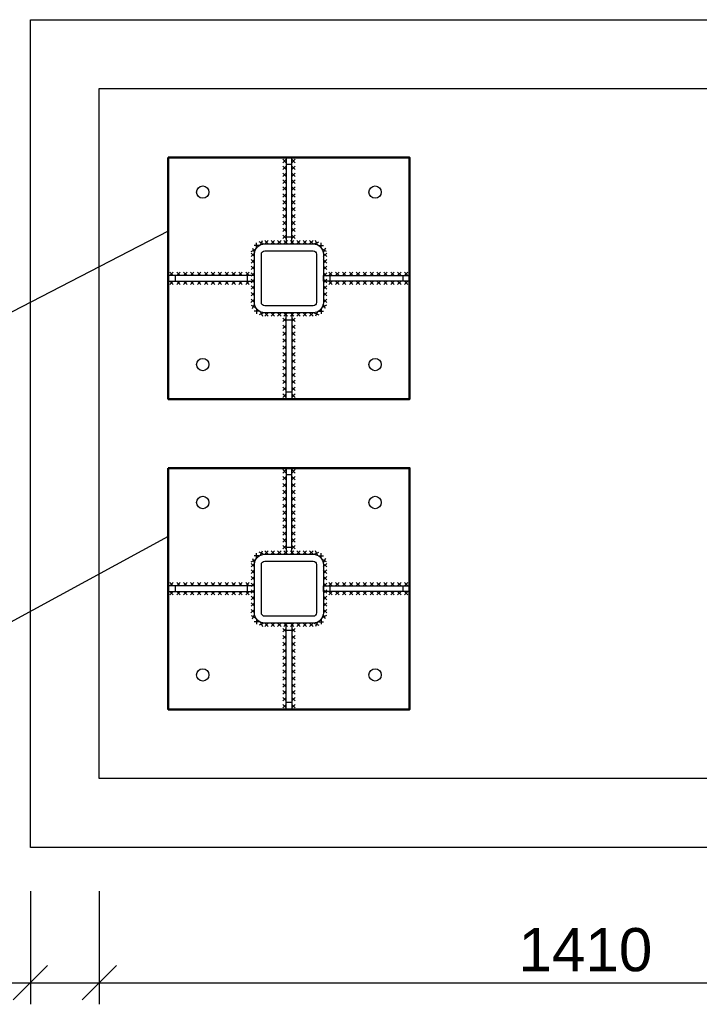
# Model space of a CAD drawing. Header units: millimetres. Extents: x 2063114 to 14983986, y -126020516 to 213791.
# Tile 169 of 256: x 2340633 to 2344576, y -1472133 to -1466423. Entities that reach past the tile are written whole.
import ezdxf

# ---------------------------------------------------------------- set-up
doc = ezdxf.new("R2010")
doc.units = ezdxf.units.MM
doc.layers.get('Defpoints').update_dxf_attribs({"color": 6, "lineweight": 35})
doc.styles.get("Standard").update_dxf_attribs({"font": 'arial.ttf'})
doc.dimstyles.new('25', dxfattribs={"dimscale": 100, "dimtxt": 2.5, "dimasz": 2, "dimexe": 1.25, "dimexo": 0.625, "dimtad": 1, "dimdec": 0, "dimlfac": 0.25, "dimtxsty": 'Standard', "dimblk": 'OBLIQUE', "dimcen": 2, "dimdle": 0.008, "dimclrd": 256, "dimclre": 256, "dimclrt": 256, "dimadec": 0, "dimazin": 0, "dimtfac": 1, "dimtdec": 0, "dimtmove": 1, "dimatfit": 2, "dimfxl": 1.25, "dimarcsym": 0})

# ---------------------------------------------------------------- blocks, each defined once
blk = doc.blocks.new('_Oblique')
at = {"color": 0, "linetype": 'ByBlock', "lineweight": -2}
blk.add_line((-0.5, -0.5), (0.5, 0.5), dxfattribs=at)
blk = doc.blocks.new('*D956')
at = {"lineweight": -2, "transparency": 16777216}
for p, q in [((2340694.9, -1471477.5), (2340694.9, -1472133.5)), ((2341094.9, -1471477.5), (2341094.9, -1472133.5)), ((2339531.7, -1472008.5), (2340694.9, -1472008.5)), ((2340694.1, -1472008.5), (2341095.7, -1472008.5))]:
    blk.add_line(p, q, dxfattribs=at)
at = {"layer": 'Defpoints', "color": 0, "lineweight": 30, "transparency": 16777216}
for p in [(2340694.9, -1471415), (2341094.9, -1471415), (2341094.9, -1472008.5)]:
    blk.add_point(p, dxfattribs=at)
at = {"lineweight": -2, "transparency": 16777216, "xscale": 200, "yscale": 200, "zscale": 200, "rotation": 180}
blk.add_blockref('_Oblique', (2340694.9, -1472008.5), dxfattribs=at)
at = {"lineweight": -2, "transparency": 16777216, "xscale": 200, "yscale": 200, "zscale": 200}
blk.add_blockref('_Oblique', (2341094.9, -1472008.5), dxfattribs=at)
at = {"transparency": 16777216, "insert": (2339858.1, -1471818.3), "char_height": 250, "attachment_point": 5}
blk.add_mtext('100', dxfattribs=at)
blk = doc.blocks.new('*D957')
at = {"lineweight": -2, "transparency": 16777216}
for p, q in [((2341094.9, -1471477.5), (2341094.9, -1472133.5)), ((2346734.9, -1471477.5), (2346734.9, -1472133.5)), ((2341094.1, -1472008.5), (2346735.7, -1472008.5))]:
    blk.add_line(p, q, dxfattribs=at)
at = {"layer": 'Defpoints', "color": 0, "lineweight": 30, "transparency": 16777216}
for p in [(2341094.9, -1471415), (2346734.9, -1471415), (2346734.9, -1472008.5)]:
    blk.add_point(p, dxfattribs=at)
at = {"lineweight": -2, "transparency": 16777216, "xscale": 200, "yscale": 200, "zscale": 200, "rotation": 180}
blk.add_blockref('_Oblique', (2341094.9, -1472008.5), dxfattribs=at)
at = {"lineweight": -2, "transparency": 16777216, "xscale": 200, "yscale": 200, "zscale": 200}
blk.add_blockref('_Oblique', (2346734.9, -1472008.5), dxfattribs=at)
at = {"transparency": 16777216, "insert": (2343914.9, -1471818.3), "char_height": 250, "attachment_point": 5}
blk.add_mtext('1410', dxfattribs=at)

msp = doc.modelspace()

# ---------------------------------------------------------------- linework, layer by layer
at = {"lineweight": 30}
for p, q in [((2342178.8732, -1467252.54065), (2342158.8732, -1467232.54065)), ((2342178.8732, -1467232.54065), (2342158.8732, -1467252.54065)), ((2342210.8732, -1467252.54065), (2342230.8732, -1467232.54065)), ((2342210.8732, -1467232.54065), (2342230.8732, -1467252.54065)), ((2342178.8732, -1467292.54065), (2342158.8732, -1467272.54065)), ((2342178.8732, -1467272.54065), (2342158.8732, -1467292.54065)), ((2342210.8732, -1467292.54065), (2342230.8732, -1467272.54065)), ((2342210.8732, -1467272.54065), (2342230.8732, -1467292.54065)), ((2342178.8732, -1467332.54065), (2342158.8732, -1467312.54065)), ((2342178.8732, -1467312.54065), (2342158.8732, -1467332.54065)), ((2342178.8732, -1467372.54065), (2342158.8732, -1467352.54065)), ((2342178.8732, -1467352.54065), (2342158.8732, -1467372.54065)), ((2342210.8732, -1467332.54065), (2342230.8732, -1467312.54065)), ((2342210.8732, -1467312.54065), (2342230.8732, -1467332.54065)), ((2342210.8732, -1467372.54065), (2342230.8732, -1467352.54065)), ((2342210.8732, -1467352.54065), (2342230.8732, -1467372.54065)), ((2342178.8732, -1467412.54065), (2342158.8732, -1467392.54065)), ((2342178.8732, -1467392.54065), (2342158.8732, -1467412.54065)), ((2342210.8732, -1467412.54065), (2342230.8732, -1467392.54065)), ((2342210.8732, -1467392.54065), (2342230.8732, -1467412.54065)), ((2342178.8732, -1467452.54065), (2342158.8732, -1467432.54065)), ((2342178.8732, -1467432.54065), (2342158.8732, -1467452.54065)), ((2342178.8732, -1467492.54065), (2342158.8732, -1467472.54065)), ((2342178.8732, -1467472.54065), (2342158.8732, -1467492.54065)), ((2342210.8732, -1467452.54065), (2342230.8732, -1467432.54065)), ((2342210.8732, -1467432.54065), (2342230.8732, -1467452.54065)), ((2342210.8732, -1467492.54065), (2342230.8732, -1467472.54065)), ((2342210.8732, -1467472.54065), (2342230.8732, -1467492.54065)), ((2342178.8732, -1467532.54065), (2342158.8732, -1467512.54065)), ((2342178.8732, -1467512.54065), (2342158.8732, -1467532.54065)), ((2342210.8732, -1467532.54065), (2342230.8732, -1467512.54065)), ((2342210.8732, -1467512.54065), (2342230.8732, -1467532.54065)), ((2342178.8732, -1467572.54065), (2342158.8732, -1467552.54065)), ((2342178.8732, -1467552.54065), (2342158.8732, -1467572.54065)), ((2342210.8732, -1467572.54065), (2342230.8732, -1467552.54065)), ((2342210.8732, -1467552.54065), (2342230.8732, -1467572.54065)), ((2342178.8732, -1467612.54065), (2342158.8732, -1467592.54065)), ((2342178.8732, -1467592.54065), (2342158.8732, -1467612.54065)), ((2342178.8732, -1467652.54065), (2342158.8732, -1467632.54065)), ((2342178.8732, -1467632.54065), (2342158.8732, -1467652.54065)), ((2342210.8732, -1467612.54065), (2342230.8732, -1467592.54065)), ((2342210.8732, -1467592.54065), (2342230.8732, -1467612.54065)), ((2342210.8732, -1467652.54065), (2342230.8732, -1467632.54065)), ((2342210.8732, -1467632.54065), (2342230.8732, -1467652.54065)), ((2342029.1161, -1467729.59499), (2342040.78734, -1467703.83102)), ((2342054.8732, -1467723.24642), (2342074.8732, -1467703.24642)), ((2342074.8732, -1467723.24642), (2342054.8732, -1467703.24642)), ((2342092.01605, -1467723.24642), (2342112.01605, -1467703.24642)), ((2342112.01605, -1467723.24642), (2342092.01605, -1467703.24642)), ((2342129.15891, -1467723.24642), (2342149.15891, -1467703.24642)), ((2342149.15891, -1467723.24642), (2342129.15891, -1467703.24642)), ((2342178.8732, -1467692.54065), (2342158.8732, -1467672.54065)), ((2342178.8732, -1467672.54065), (2342158.8732, -1467692.54065)), ((2342166.30177, -1467723.24642), (2342186.30177, -1467703.24642)), ((2342186.30177, -1467723.24642), (2342166.30177, -1467703.24642)), ((2342203.44463, -1467723.24642), (2342223.44463, -1467703.24642)), ((2342223.44463, -1467723.24642), (2342203.44463, -1467703.24642)), ((2342210.8732, -1467692.54065), (2342230.8732, -1467672.54065)), ((2342210.8732, -1467672.54065), (2342230.8732, -1467692.54065)), ((2342240.58748, -1467723.24642), (2342260.58748, -1467703.24642)), ((2342260.58748, -1467723.24642), (2342240.58748, -1467703.24642)), ((2342277.73034, -1467723.24642), (2342297.73034, -1467703.24642)), ((2342297.73034, -1467723.24642), (2342277.73034, -1467703.24642)), ((2342314.8732, -1467723.24642), (2342334.8732, -1467703.24642)), ((2342334.8732, -1467723.24642), (2342314.8732, -1467703.24642)), ((2342360.6303, -1467729.59499), (2342348.95905, -1467703.83102)), ((2341976.60117, -1467767.7094), (2342001.70296, -1467754.67484)), ((2341982.63478, -1467748.64122), (2341995.66934, -1467773.74302)), ((2342021.83763, -1467732.03321), (2341993.55336, -1467732.03321)), ((2342007.69549, -1467746.17535), (2342007.69549, -1467717.89108)), ((2342047.8337, -1467722.54863), (2342022.06974, -1467710.87738)), ((2342341.91269, -1467722.54863), (2342367.67666, -1467710.87738)), ((2342367.90877, -1467732.03321), (2342396.19304, -1467732.03321)), ((2342382.0509, -1467746.17535), (2342382.0509, -1467717.89108)), ((2342413.14523, -1467767.7094), (2342388.04343, -1467754.67484)), ((2342407.11161, -1467748.64122), (2342394.07705, -1467773.74302)), ((2341995.20972, -1467814.54932), (2341975.18267, -1467834.52224)), ((2341995.18265, -1467834.5493), (2341975.20973, -1467814.52226)), ((2341995.26129, -1467776.43314), (2341975.23425, -1467796.40606)), ((2341995.23423, -1467796.43312), (2341975.26131, -1467776.40608)), ((2342394.4851, -1467776.43314), (2342414.51215, -1467796.40606)), ((2342394.51216, -1467796.43312), (2342414.48508, -1467776.40608)), ((2342394.53668, -1467814.54932), (2342414.56372, -1467834.52224)), ((2342394.56374, -1467834.5493), (2342414.53666, -1467814.52226)), ((2341995.15814, -1467852.66551), (2341975.1311, -1467872.63843)), ((2341995.13108, -1467872.66549), (2341975.15816, -1467852.63845)), ((2342394.58825, -1467852.66551), (2342414.6153, -1467872.63843)), ((2342394.61532, -1467872.66549), (2342414.58824, -1467852.63845)), ((2341524.16743, -1467907.24642), (2341504.16743, -1467887.24642)), ((2341504.16743, -1467907.24642), (2341524.16743, -1467887.24642)), ((2341564.16743, -1467907.24642), (2341544.16743, -1467887.24642)), ((2341544.16743, -1467907.24642), (2341564.16743, -1467887.24642)), ((2341604.16743, -1467907.24642), (2341584.16743, -1467887.24642)), ((2341584.16743, -1467907.24642), (2341604.16743, -1467887.24642)), ((2341644.16743, -1467907.24642), (2341624.16743, -1467887.24642)), ((2341624.16743, -1467907.24642), (2341644.16743, -1467887.24642)), ((2341684.16743, -1467907.24642), (2341664.16743, -1467887.24642)), ((2341664.16743, -1467907.24642), (2341684.16743, -1467887.24642)), ((2341724.16743, -1467907.24642), (2341704.16743, -1467887.24642)), ((2341704.16743, -1467907.24642), (2341724.16743, -1467887.24642)), ((2341764.16743, -1467907.24642), (2341744.16743, -1467887.24642)), ((2341744.16743, -1467907.24642), (2341764.16743, -1467887.24642)), ((2341804.16743, -1467907.24642), (2341784.16743, -1467887.24642)), ((2341784.16743, -1467907.24642), (2341804.16743, -1467887.24642)), ((2341844.16743, -1467907.24642), (2341824.16743, -1467887.24642)), ((2341824.16743, -1467907.24642), (2341844.16743, -1467887.24642)), ((2341884.16743, -1467907.24642), (2341864.16743, -1467887.24642)), ((2341864.16743, -1467907.24642), (2341884.16743, -1467887.24642)), ((2341924.16743, -1467907.24642), (2341904.16743, -1467887.24642)), ((2341904.16743, -1467907.24642), (2341924.16743, -1467887.24642)), ((2341964.16743, -1467907.24642), (2341944.16743, -1467887.24642)), ((2341944.16743, -1467907.24642), (2341964.16743, -1467887.24642)), ((2341995.05499, -1467928.89788), (2341975.02794, -1467948.8708)), ((2341995.02792, -1467948.89786), (2341975.05501, -1467928.87082)), ((2341995.10656, -1467890.78169), (2341975.07952, -1467910.75461)), ((2341995.0795, -1467910.78167), (2341975.10658, -1467890.75463)), ((2342394.63983, -1467890.78169), (2342414.66687, -1467910.75461)), ((2342394.66689, -1467910.78167), (2342414.63981, -1467890.75463)), ((2342394.69141, -1467928.89788), (2342414.71845, -1467948.8708)), ((2342394.71847, -1467948.89786), (2342414.69139, -1467928.87082)), ((2342425.57896, -1467907.24642), (2342445.57896, -1467887.24642)), ((2342445.57896, -1467907.24642), (2342425.57896, -1467887.24642)), ((2342465.57896, -1467907.24642), (2342485.57896, -1467887.24642)), ((2342485.57896, -1467907.24642), (2342465.57896, -1467887.24642)), ((2342505.57896, -1467907.24642), (2342525.57896, -1467887.24642)), ((2342525.57896, -1467907.24642), (2342505.57896, -1467887.24642)), ((2342545.57896, -1467907.24642), (2342565.57896, -1467887.24642)), ((2342565.57896, -1467907.24642), (2342545.57896, -1467887.24642)), ((2342585.57896, -1467907.24642), (2342605.57896, -1467887.24642)), ((2342605.57896, -1467907.24642), (2342585.57896, -1467887.24642)), ((2342625.57896, -1467907.24642), (2342645.57896, -1467887.24642)), ((2342645.57896, -1467907.24642), (2342625.57896, -1467887.24642)), ((2342665.57896, -1467907.24642), (2342685.57896, -1467887.24642)), ((2342685.57896, -1467907.24642), (2342665.57896, -1467887.24642)), ((2342705.57896, -1467907.24642), (2342725.57896, -1467887.24642)), ((2342725.57896, -1467907.24642), (2342705.57896, -1467887.24642)), ((2342745.57896, -1467907.24642), (2342765.57896, -1467887.24642)), ((2342765.57896, -1467907.24642), (2342745.57896, -1467887.24642)), ((2342785.57896, -1467907.24642), (2342805.57896, -1467887.24642)), ((2342805.57896, -1467907.24642), (2342785.57896, -1467887.24642)), ((2342825.57896, -1467907.24642), (2342845.57896, -1467887.24642)), ((2342845.57896, -1467907.24642), (2342825.57896, -1467887.24642)), ((2342865.57896, -1467907.24642), (2342885.57896, -1467887.24642)), ((2342885.57896, -1467907.24642), (2342865.57896, -1467887.24642)), ((2341524.16743, -1467939.24642), (2341504.16743, -1467959.24642)), ((2341504.16743, -1467939.24642), (2341524.16743, -1467959.24642)), ((2341564.16743, -1467939.24642), (2341544.16743, -1467959.24642)), ((2341544.16743, -1467939.24642), (2341564.16743, -1467959.24642)), ((2341604.16743, -1467939.24642), (2341584.16743, -1467959.24642)), ((2341584.16743, -1467939.24642), (2341604.16743, -1467959.24642)), ((2341644.16743, -1467939.24642), (2341624.16743, -1467959.24642)), ((2341624.16743, -1467939.24642), (2341644.16743, -1467959.24642)), ((2341684.16743, -1467939.24642), (2341664.16743, -1467959.24642)), ((2341664.16743, -1467939.24642), (2341684.16743, -1467959.24642)), ((2341724.16743, -1467939.24642), (2341704.16743, -1467959.24642)), ((2341704.16743, -1467939.24642), (2341724.16743, -1467959.24642)), ((2341764.16743, -1467939.24642), (2341744.16743, -1467959.24642)), ((2341744.16743, -1467939.24642), (2341764.16743, -1467959.24642)), ((2341804.16743, -1467939.24642), (2341784.16743, -1467959.24642)), ((2341784.16743, -1467939.24642), (2341804.16743, -1467959.24642)), ((2341844.16743, -1467939.24642), (2341824.16743, -1467959.24642)), ((2341824.16743, -1467939.24642), (2341844.16743, -1467959.24642)), ((2341884.16743, -1467939.24642), (2341864.16743, -1467959.24642)), ((2341864.16743, -1467939.24642), (2341884.16743, -1467959.24642)), ((2341924.16743, -1467939.24642), (2341904.16743, -1467959.24642)), ((2341904.16743, -1467939.24642), (2341924.16743, -1467959.24642)), ((2341964.16743, -1467939.24642), (2341944.16743, -1467959.24642)), ((2341944.16743, -1467939.24642), (2341964.16743, -1467959.24642)), ((2341995.00341, -1467967.01406), (2341974.97637, -1467986.98698)), ((2341994.97635, -1467987.01404), (2341975.00343, -1467966.987)), ((2342394.74298, -1467967.01406), (2342414.77003, -1467986.98698)), ((2342394.77004, -1467987.01404), (2342414.74296, -1467966.987)), ((2342425.57896, -1467939.24642), (2342445.57896, -1467959.24642)), ((2342445.57896, -1467939.24642), (2342425.57896, -1467959.24642)), ((2342465.57896, -1467939.24642), (2342485.57896, -1467959.24642)), ((2342485.57896, -1467939.24642), (2342465.57896, -1467959.24642)), ((2342505.57896, -1467939.24642), (2342525.57896, -1467959.24642)), ((2342525.57896, -1467939.24642), (2342505.57896, -1467959.24642)), ((2342545.57896, -1467939.24642), (2342565.57896, -1467959.24642)), ((2342565.57896, -1467939.24642), (2342545.57896, -1467959.24642)), ((2342585.57896, -1467939.24642), (2342605.57896, -1467959.24642)), ((2342605.57896, -1467939.24642), (2342585.57896, -1467959.24642)), ((2342625.57896, -1467939.24642), (2342645.57896, -1467959.24642)), ((2342645.57896, -1467939.24642), (2342625.57896, -1467959.24642)), ((2342665.57896, -1467939.24642), (2342685.57896, -1467959.24642)), ((2342685.57896, -1467939.24642), (2342665.57896, -1467959.24642)), ((2342705.57896, -1467939.24642), (2342725.57896, -1467959.24642)), ((2342725.57896, -1467939.24642), (2342705.57896, -1467959.24642)), ((2342745.57896, -1467939.24642), (2342765.57896, -1467959.24642)), ((2342765.57896, -1467939.24642), (2342745.57896, -1467959.24642)), ((2342785.57896, -1467939.24642), (2342805.57896, -1467959.24642)), ((2342805.57896, -1467939.24642), (2342785.57896, -1467959.24642)), ((2342825.57896, -1467939.24642), (2342845.57896, -1467959.24642)), ((2342845.57896, -1467939.24642), (2342825.57896, -1467959.24642)), ((2342865.57896, -1467939.24642), (2342885.57896, -1467959.24642)), ((2342885.57896, -1467939.24642), (2342865.57896, -1467959.24642)), ((2341994.90026, -1468043.24643), (2341974.87322, -1468063.21935)), ((2341994.8732, -1468063.24642), (2341974.90028, -1468043.21937)), ((2341994.95184, -1468005.13025), (2341974.92479, -1468025.10317)), ((2341994.92477, -1468025.13023), (2341974.95185, -1468005.10319)), ((2342394.79456, -1468005.13025), (2342414.8216, -1468025.10317)), ((2342394.82162, -1468025.13023), (2342414.79454, -1468005.10319)), ((2342394.84613, -1468043.24643), (2342414.87318, -1468063.21935)), ((2342394.8732, -1468063.24642), (2342414.84612, -1468043.21937)), ((2341976.60117, -1468078.78343), (2342001.70296, -1468091.81799)), ((2341982.63478, -1468097.85161), (2341995.66934, -1468072.74981)), ((2342007.69549, -1468100.31748), (2342007.69549, -1468128.60175)), ((2342382.0509, -1468100.31748), (2342382.0509, -1468128.60175)), ((2342413.14523, -1468078.78343), (2342388.04343, -1468091.81799)), ((2342407.11161, -1468097.85161), (2342394.07705, -1468072.74981)), ((2342021.83763, -1468114.45962), (2341993.55336, -1468114.45962)), ((2342047.8337, -1468123.9442), (2342022.06974, -1468135.61545)), ((2342029.1161, -1468116.89784), (2342040.78734, -1468142.66181)), ((2342054.8732, -1468123.24642), (2342074.8732, -1468143.24642)), ((2342074.8732, -1468123.24642), (2342054.8732, -1468143.24642)), ((2342092.01605, -1468123.24642), (2342112.01605, -1468143.24642)), ((2342112.01605, -1468123.24642), (2342092.01605, -1468143.24642)), ((2342129.15891, -1468123.24642), (2342149.15891, -1468143.24642)), ((2342149.15891, -1468123.24642), (2342129.15891, -1468143.24642)), ((2342178.8732, -1468153.95218), (2342158.8732, -1468173.95218)), ((2342178.8732, -1468173.95218), (2342158.8732, -1468153.95218)), ((2342166.30177, -1468123.24642), (2342186.30177, -1468143.24642)), ((2342186.30177, -1468123.24642), (2342166.30177, -1468143.24642)), ((2342203.44463, -1468123.24642), (2342223.44463, -1468143.24642)), ((2342223.44463, -1468123.24642), (2342203.44463, -1468143.24642)), ((2342210.8732, -1468153.95218), (2342230.8732, -1468173.95218)), ((2342210.8732, -1468173.95218), (2342230.8732, -1468153.95218)), ((2342240.58748, -1468123.24642), (2342260.58748, -1468143.24642)), ((2342260.58748, -1468123.24642), (2342240.58748, -1468143.24642)), ((2342277.73034, -1468123.24642), (2342297.73034, -1468143.24642)), ((2342297.73034, -1468123.24642), (2342277.73034, -1468143.24642)), ((2342314.8732, -1468123.24642), (2342334.8732, -1468143.24642)), ((2342334.8732, -1468123.24642), (2342314.8732, -1468143.24642)), ((2342341.91269, -1468123.9442), (2342367.67666, -1468135.61545)), ((2342360.6303, -1468116.89784), (2342348.95905, -1468142.66181)), ((2342367.90877, -1468114.45962), (2342396.19304, -1468114.45962)), ((2342178.8732, -1468193.95218), (2342158.8732, -1468213.95218)), ((2342178.8732, -1468213.95218), (2342158.8732, -1468193.95218)), ((2342210.8732, -1468193.95218), (2342230.8732, -1468213.95218)), ((2342210.8732, -1468213.95218), (2342230.8732, -1468193.95218)), ((2342178.8732, -1468233.95218), (2342158.8732, -1468253.95218)), ((2342178.8732, -1468253.95218), (2342158.8732, -1468233.95218)), ((2342178.8732, -1468273.95218), (2342158.8732, -1468293.95218)), ((2342178.8732, -1468293.95218), (2342158.8732, -1468273.95218)), ((2342210.8732, -1468233.95218), (2342230.8732, -1468253.95218)), ((2342210.8732, -1468253.95218), (2342230.8732, -1468233.95218)), ((2342210.8732, -1468273.95218), (2342230.8732, -1468293.95218)), ((2342210.8732, -1468293.95218), (2342230.8732, -1468273.95218)), ((2342178.8732, -1468313.95218), (2342158.8732, -1468333.95218)), ((2342178.8732, -1468333.95218), (2342158.8732, -1468313.95218)), ((2342210.8732, -1468313.95218), (2342230.8732, -1468333.95218)), ((2342210.8732, -1468333.95218), (2342230.8732, -1468313.95218)), ((2342178.8732, -1468353.95218), (2342158.8732, -1468373.95218)), ((2342178.8732, -1468373.95218), (2342158.8732, -1468353.95218)), ((2342210.8732, -1468353.95218), (2342230.8732, -1468373.95218)), ((2342210.8732, -1468373.95218), (2342230.8732, -1468353.95218)), ((2342178.8732, -1468393.95218), (2342158.8732, -1468413.95218)), ((2342178.8732, -1468413.95218), (2342158.8732, -1468393.95218)), ((2342178.8732, -1468433.95218), (2342158.8732, -1468453.95218)), ((2342178.8732, -1468453.95218), (2342158.8732, -1468433.95218)), ((2342210.8732, -1468393.95218), (2342230.8732, -1468413.95218)), ((2342210.8732, -1468413.95218), (2342230.8732, -1468393.95218)), ((2342210.8732, -1468433.95218), (2342230.8732, -1468453.95218)), ((2342210.8732, -1468453.95218), (2342230.8732, -1468433.95218)), ((2342178.8732, -1468473.95218), (2342158.8732, -1468493.95218)), ((2342178.8732, -1468493.95218), (2342158.8732, -1468473.95218)), ((2342210.8732, -1468473.95218), (2342230.8732, -1468493.95218)), ((2342210.8732, -1468493.95218), (2342230.8732, -1468473.95218)), ((2342178.8732, -1468513.95218), (2342158.8732, -1468533.95218)), ((2342178.8732, -1468533.95218), (2342158.8732, -1468513.95218)), ((2342178.8732, -1468553.95218), (2342158.8732, -1468573.95218)), ((2342178.8732, -1468573.95218), (2342158.8732, -1468553.95218)), ((2342210.8732, -1468513.95218), (2342230.8732, -1468533.95218)), ((2342210.8732, -1468533.95218), (2342230.8732, -1468513.95218)), ((2342210.8732, -1468553.95218), (2342230.8732, -1468573.95218)), ((2342210.8732, -1468573.95218), (2342230.8732, -1468553.95218)), ((2342178.8732, -1468593.95218), (2342158.8732, -1468613.95218)), ((2342178.8732, -1468613.95218), (2342158.8732, -1468593.95218)), ((2342210.8732, -1468593.95218), (2342230.8732, -1468613.95218)), ((2342210.8732, -1468613.95218), (2342230.8732, -1468593.95218)), ((2342178.8732, -1469052.54065), (2342158.8732, -1469032.54065)), ((2342178.8732, -1469032.54065), (2342158.8732, -1469052.54065)), ((2342178.8732, -1469092.54065), (2342158.8732, -1469072.54065)), ((2342178.8732, -1469072.54065), (2342158.8732, -1469092.54065)), ((2342210.8732, -1469052.54065), (2342230.8732, -1469032.54065)), ((2342210.8732, -1469032.54065), (2342230.8732, -1469052.54065)), ((2342210.8732, -1469092.54065), (2342230.8732, -1469072.54065)), ((2342210.8732, -1469072.54065), (2342230.8732, -1469092.54065)), ((2342178.8732, -1469132.54065), (2342158.8732, -1469112.54065)), ((2342178.8732, -1469112.54065), (2342158.8732, -1469132.54065)), ((2342210.8732, -1469132.54065), (2342230.8732, -1469112.54065)), ((2342210.8732, -1469112.54065), (2342230.8732, -1469132.54065)), ((2342178.8732, -1469172.54065), (2342158.8732, -1469152.54065)), ((2342178.8732, -1469152.54065), (2342158.8732, -1469172.54065)), ((2342210.8732, -1469172.54065), (2342230.8732, -1469152.54065)), ((2342210.8732, -1469152.54065), (2342230.8732, -1469172.54065)), ((2342178.8732, -1469212.54065), (2342158.8732, -1469192.54065)), ((2342178.8732, -1469192.54065), (2342158.8732, -1469212.54065)), ((2342178.8732, -1469252.54065), (2342158.8732, -1469232.54065)), ((2342178.8732, -1469232.54065), (2342158.8732, -1469252.54065)), ((2342210.8732, -1469212.54065), (2342230.8732, -1469192.54065)), ((2342210.8732, -1469192.54065), (2342230.8732, -1469212.54065)), ((2342210.8732, -1469252.54065), (2342230.8732, -1469232.54065)), ((2342210.8732, -1469232.54065), (2342230.8732, -1469252.54065)), ((2342178.8732, -1469292.54065), (2342158.8732, -1469272.54065)), ((2342178.8732, -1469272.54065), (2342158.8732, -1469292.54065)), ((2342210.8732, -1469292.54065), (2342230.8732, -1469272.54065)), ((2342210.8732, -1469272.54065), (2342230.8732, -1469292.54065)), ((2342178.8732, -1469332.54065), (2342158.8732, -1469312.54065)), ((2342178.8732, -1469312.54065), (2342158.8732, -1469332.54065)), ((2342178.8732, -1469372.54065), (2342158.8732, -1469352.54065)), ((2342178.8732, -1469352.54065), (2342158.8732, -1469372.54065)), ((2342210.8732, -1469332.54065), (2342230.8732, -1469312.54065)), ((2342210.8732, -1469312.54065), (2342230.8732, -1469332.54065)), ((2342210.8732, -1469372.54065), (2342230.8732, -1469352.54065)), ((2342210.8732, -1469352.54065), (2342230.8732, -1469372.54065)), ((2342178.8732, -1469412.54065), (2342158.8732, -1469392.54065)), ((2342178.8732, -1469392.54065), (2342158.8732, -1469412.54065)), ((2342210.8732, -1469412.54065), (2342230.8732, -1469392.54065)), ((2342210.8732, -1469392.54065), (2342230.8732, -1469412.54065)), ((2342178.8732, -1469452.54065), (2342158.8732, -1469432.54065)), ((2342178.8732, -1469432.54065), (2342158.8732, -1469452.54065)), ((2342178.8732, -1469492.54065), (2342158.8732, -1469472.54065)), ((2342178.8732, -1469472.54065), (2342158.8732, -1469492.54065)), ((2342210.8732, -1469452.54065), (2342230.8732, -1469432.54065)), ((2342210.8732, -1469432.54065), (2342230.8732, -1469452.54065)), ((2342210.8732, -1469492.54065), (2342230.8732, -1469472.54065)), ((2342210.8732, -1469472.54065), (2342230.8732, -1469492.54065)), ((2342007.69549, -1469546.17535), (2342007.69549, -1469517.89108)), ((2342047.8337, -1469522.54863), (2342022.06974, -1469510.87738)), ((2342029.1161, -1469529.59499), (2342040.78734, -1469503.83102)), ((2342054.8732, -1469523.24642), (2342074.8732, -1469503.24642)), ((2342074.8732, -1469523.24642), (2342054.8732, -1469503.24642)), ((2342092.01605, -1469523.24642), (2342112.01605, -1469503.24642)), ((2342112.01605, -1469523.24642), (2342092.01605, -1469503.24642)), ((2342129.15891, -1469523.24642), (2342149.15891, -1469503.24642)), ((2342149.15891, -1469523.24642), (2342129.15891, -1469503.24642)), ((2342166.30177, -1469523.24642), (2342186.30177, -1469503.24642)), ((2342186.30177, -1469523.24642), (2342166.30177, -1469503.24642)), ((2342203.44463, -1469523.24642), (2342223.44463, -1469503.24642)), ((2342223.44463, -1469523.24642), (2342203.44463, -1469503.24642)), ((2342240.58748, -1469523.24642), (2342260.58748, -1469503.24642)), ((2342260.58748, -1469523.24642), (2342240.58748, -1469503.24642)), ((2342277.73034, -1469523.24642), (2342297.73034, -1469503.24642)), ((2342297.73034, -1469523.24642), (2342277.73034, -1469503.24642)), ((2342314.8732, -1469523.24642), (2342334.8732, -1469503.24642)), ((2342334.8732, -1469523.24642), (2342314.8732, -1469503.24642)), ((2342341.91269, -1469522.54863), (2342367.67666, -1469510.87738)), ((2342360.6303, -1469529.59499), (2342348.95905, -1469503.83102)), ((2342382.0509, -1469546.17535), (2342382.0509, -1469517.89108)), ((2341995.26129, -1469576.43314), (2341975.23425, -1469596.40606)), ((2341995.23423, -1469596.43312), (2341975.26131, -1469576.40608)), ((2341976.60117, -1469567.7094), (2342001.70296, -1469554.67484)), ((2341982.63478, -1469548.64122), (2341995.66934, -1469573.74302)), ((2342021.83763, -1469532.03321), (2341993.55336, -1469532.03321)), ((2342367.90877, -1469532.03321), (2342396.19304, -1469532.03321)), ((2342413.14523, -1469567.7094), (2342388.04343, -1469554.67484)), ((2342407.11161, -1469548.64122), (2342394.07705, -1469573.74302)), ((2342394.4851, -1469576.43314), (2342414.51215, -1469596.40606)), ((2342394.51216, -1469596.43312), (2342414.48508, -1469576.40608)), ((2341995.20972, -1469614.54932), (2341975.18267, -1469634.52224)), ((2341995.18265, -1469634.5493), (2341975.20973, -1469614.52226)), ((2342394.53668, -1469614.54932), (2342414.56372, -1469634.52224)), ((2342394.56374, -1469634.5493), (2342414.53666, -1469614.52226)), ((2341524.16743, -1469707.24642), (2341504.16743, -1469687.24642)), ((2341504.16743, -1469707.24642), (2341524.16743, -1469687.24642)), ((2341564.16743, -1469707.24642), (2341544.16743, -1469687.24642)), ((2341544.16743, -1469707.24642), (2341564.16743, -1469687.24642)), ((2341604.16743, -1469707.24642), (2341584.16743, -1469687.24642)), ((2341584.16743, -1469707.24642), (2341604.16743, -1469687.24642)), ((2341644.16743, -1469707.24642), (2341624.16743, -1469687.24642)), ((2341624.16743, -1469707.24642), (2341644.16743, -1469687.24642)), ((2341684.16743, -1469707.24642), (2341664.16743, -1469687.24642)), ((2341664.16743, -1469707.24642), (2341684.16743, -1469687.24642)), ((2341724.16743, -1469707.24642), (2341704.16743, -1469687.24642)), ((2341704.16743, -1469707.24642), (2341724.16743, -1469687.24642)), ((2341764.16743, -1469707.24642), (2341744.16743, -1469687.24642)), ((2341744.16743, -1469707.24642), (2341764.16743, -1469687.24642)), ((2341804.16743, -1469707.24642), (2341784.16743, -1469687.24642)), ((2341784.16743, -1469707.24642), (2341804.16743, -1469687.24642)), ((2341844.16743, -1469707.24642), (2341824.16743, -1469687.24642)), ((2341824.16743, -1469707.24642), (2341844.16743, -1469687.24642)), ((2341884.16743, -1469707.24642), (2341864.16743, -1469687.24642)), ((2341864.16743, -1469707.24642), (2341884.16743, -1469687.24642)), ((2341924.16743, -1469707.24642), (2341904.16743, -1469687.24642)), ((2341904.16743, -1469707.24642), (2341924.16743, -1469687.24642)), ((2341964.16743, -1469707.24642), (2341944.16743, -1469687.24642)), ((2341944.16743, -1469707.24642), (2341964.16743, -1469687.24642)), ((2341995.10656, -1469690.78169), (2341975.07952, -1469710.75461)), ((2341995.0795, -1469710.78167), (2341975.10658, -1469690.75463)), ((2341995.15814, -1469652.66551), (2341975.1311, -1469672.63843)), ((2341995.13108, -1469672.66549), (2341975.15816, -1469652.63845)), ((2342394.58825, -1469652.66551), (2342414.6153, -1469672.63843)), ((2342394.61532, -1469672.66549), (2342414.58824, -1469652.63845)), ((2342394.63983, -1469690.78169), (2342414.66687, -1469710.75461)), ((2342394.66689, -1469710.78167), (2342414.63981, -1469690.75463)), ((2342425.57896, -1469707.24642), (2342445.57896, -1469687.24642)), ((2342445.57896, -1469707.24642), (2342425.57896, -1469687.24642)), ((2342465.57896, -1469707.24642), (2342485.57896, -1469687.24642)), ((2342485.57896, -1469707.24642), (2342465.57896, -1469687.24642)), ((2342505.57896, -1469707.24642), (2342525.57896, -1469687.24642)), ((2342525.57896, -1469707.24642), (2342505.57896, -1469687.24642)), ((2342545.57896, -1469707.24642), (2342565.57896, -1469687.24642)), ((2342565.57896, -1469707.24642), (2342545.57896, -1469687.24642)), ((2342585.57896, -1469707.24642), (2342605.57896, -1469687.24642)), ((2342605.57896, -1469707.24642), (2342585.57896, -1469687.24642)), ((2342625.57896, -1469707.24642), (2342645.57896, -1469687.24642)), ((2342645.57896, -1469707.24642), (2342625.57896, -1469687.24642)), ((2342665.57896, -1469707.24642), (2342685.57896, -1469687.24642)), ((2342685.57896, -1469707.24642), (2342665.57896, -1469687.24642)), ((2342705.57896, -1469707.24642), (2342725.57896, -1469687.24642)), ((2342725.57896, -1469707.24642), (2342705.57896, -1469687.24642)), ((2342745.57896, -1469707.24642), (2342765.57896, -1469687.24642)), ((2342765.57896, -1469707.24642), (2342745.57896, -1469687.24642)), ((2342785.57896, -1469707.24642), (2342805.57896, -1469687.24642)), ((2342805.57896, -1469707.24642), (2342785.57896, -1469687.24642)), ((2342825.57896, -1469707.24642), (2342845.57896, -1469687.24642)), ((2342845.57896, -1469707.24642), (2342825.57896, -1469687.24642)), ((2342865.57896, -1469707.24642), (2342885.57896, -1469687.24642)), ((2342885.57896, -1469707.24642), (2342865.57896, -1469687.24642)), ((2341524.16743, -1469739.24642), (2341504.16743, -1469759.24642)), ((2341504.16743, -1469739.24642), (2341524.16743, -1469759.24642)), ((2341564.16743, -1469739.24642), (2341544.16743, -1469759.24642)), ((2341544.16743, -1469739.24642), (2341564.16743, -1469759.24642)), ((2341604.16743, -1469739.24642), (2341584.16743, -1469759.24642)), ((2341584.16743, -1469739.24642), (2341604.16743, -1469759.24642)), ((2341644.16743, -1469739.24642), (2341624.16743, -1469759.24642)), ((2341624.16743, -1469739.24642), (2341644.16743, -1469759.24642)), ((2341684.16743, -1469739.24642), (2341664.16743, -1469759.24642)), ((2341664.16743, -1469739.24642), (2341684.16743, -1469759.24642)), ((2341724.16743, -1469739.24642), (2341704.16743, -1469759.24642)), ((2341704.16743, -1469739.24642), (2341724.16743, -1469759.24642)), ((2341764.16743, -1469739.24642), (2341744.16743, -1469759.24642)), ((2341744.16743, -1469739.24642), (2341764.16743, -1469759.24642)), ((2341804.16743, -1469739.24642), (2341784.16743, -1469759.24642)), ((2341784.16743, -1469739.24642), (2341804.16743, -1469759.24642)), ((2341844.16743, -1469739.24642), (2341824.16743, -1469759.24642)), ((2341824.16743, -1469739.24642), (2341844.16743, -1469759.24642)), ((2341884.16743, -1469739.24642), (2341864.16743, -1469759.24642)), ((2341864.16743, -1469739.24642), (2341884.16743, -1469759.24642)), ((2341924.16743, -1469739.24642), (2341904.16743, -1469759.24642)), ((2341904.16743, -1469739.24642), (2341924.16743, -1469759.24642)), ((2341964.16743, -1469739.24642), (2341944.16743, -1469759.24642)), ((2341944.16743, -1469739.24642), (2341964.16743, -1469759.24642)), ((2341995.05499, -1469728.89788), (2341975.02794, -1469748.8708)), ((2341995.02792, -1469748.89786), (2341975.05501, -1469728.87082)), ((2342394.69141, -1469728.89788), (2342414.71845, -1469748.8708)), ((2342394.71847, -1469748.89786), (2342414.69139, -1469728.87082)), ((2342425.57896, -1469739.24642), (2342445.57896, -1469759.24642)), ((2342445.57896, -1469739.24642), (2342425.57896, -1469759.24642)), ((2342465.57896, -1469739.24642), (2342485.57896, -1469759.24642)), ((2342485.57896, -1469739.24642), (2342465.57896, -1469759.24642)), ((2342505.57896, -1469739.24642), (2342525.57896, -1469759.24642)), ((2342525.57896, -1469739.24642), (2342505.57896, -1469759.24642)), ((2342545.57896, -1469739.24642), (2342565.57896, -1469759.24642)), ((2342565.57896, -1469739.24642), (2342545.57896, -1469759.24642)), ((2342585.57896, -1469739.24642), (2342605.57896, -1469759.24642)), ((2342605.57896, -1469739.24642), (2342585.57896, -1469759.24642)), ((2342625.57896, -1469739.24642), (2342645.57896, -1469759.24642)), ((2342645.57896, -1469739.24642), (2342625.57896, -1469759.24642)), ((2342665.57896, -1469739.24642), (2342685.57896, -1469759.24642)), ((2342685.57896, -1469739.24642), (2342665.57896, -1469759.24642)), ((2342705.57896, -1469739.24642), (2342725.57896, -1469759.24642)), ((2342725.57896, -1469739.24642), (2342705.57896, -1469759.24642)), ((2342745.57896, -1469739.24642), (2342765.57896, -1469759.24642)), ((2342765.57896, -1469739.24642), (2342745.57896, -1469759.24642)), ((2342785.57896, -1469739.24642), (2342805.57896, -1469759.24642)), ((2342805.57896, -1469739.24642), (2342785.57896, -1469759.24642)), ((2342825.57896, -1469739.24642), (2342845.57896, -1469759.24642)), ((2342845.57896, -1469739.24642), (2342825.57896, -1469759.24642)), ((2342865.57896, -1469739.24642), (2342885.57896, -1469759.24642)), ((2342885.57896, -1469739.24642), (2342865.57896, -1469759.24642)), ((2341994.95184, -1469805.13025), (2341974.92479, -1469825.10317)), ((2341994.92477, -1469825.13023), (2341974.95185, -1469805.10319)), ((2341995.00341, -1469767.01406), (2341974.97637, -1469786.98698)), ((2341994.97635, -1469787.01404), (2341975.00343, -1469766.987)), ((2342394.74298, -1469767.01406), (2342414.77003, -1469786.98698)), ((2342394.77004, -1469787.01404), (2342414.74296, -1469766.987)), ((2342394.79456, -1469805.13025), (2342414.8216, -1469825.10317)), ((2342394.82162, -1469825.13023), (2342414.79454, -1469805.10319)), ((2341994.90026, -1469843.24643), (2341974.87322, -1469863.21935)), ((2341994.8732, -1469863.24642), (2341974.90028, -1469843.21937)), ((2341982.63478, -1469897.85161), (2341995.66934, -1469872.74981)), ((2342407.11161, -1469897.85161), (2342394.07705, -1469872.74981)), ((2342394.84613, -1469843.24643), (2342414.87318, -1469863.21935)), ((2342394.8732, -1469863.24642), (2342414.84612, -1469843.21937)), ((2341976.60117, -1469878.78343), (2342001.70296, -1469891.81799)), ((2342021.83763, -1469914.45962), (2341993.55336, -1469914.45962)), ((2342007.69549, -1469900.31748), (2342007.69549, -1469928.60175)), ((2342047.8337, -1469923.9442), (2342022.06974, -1469935.61545)), ((2342029.1161, -1469916.89784), (2342040.78734, -1469942.66181)), ((2342054.8732, -1469923.24642), (2342074.8732, -1469943.24642)), ((2342074.8732, -1469923.24642), (2342054.8732, -1469943.24642)), ((2342092.01605, -1469923.24642), (2342112.01605, -1469943.24642)), ((2342112.01605, -1469923.24642), (2342092.01605, -1469943.24642)), ((2342129.15891, -1469923.24642), (2342149.15891, -1469943.24642)), ((2342149.15891, -1469923.24642), (2342129.15891, -1469943.24642)), ((2342166.30177, -1469923.24642), (2342186.30177, -1469943.24642)), ((2342186.30177, -1469923.24642), (2342166.30177, -1469943.24642)), ((2342203.44463, -1469923.24642), (2342223.44463, -1469943.24642)), ((2342223.44463, -1469923.24642), (2342203.44463, -1469943.24642)), ((2342240.58748, -1469923.24642), (2342260.58748, -1469943.24642)), ((2342260.58748, -1469923.24642), (2342240.58748, -1469943.24642)), ((2342277.73034, -1469923.24642), (2342297.73034, -1469943.24642)), ((2342297.73034, -1469923.24642), (2342277.73034, -1469943.24642)), ((2342314.8732, -1469923.24642), (2342334.8732, -1469943.24642)), ((2342334.8732, -1469923.24642), (2342314.8732, -1469943.24642)), ((2342341.91269, -1469923.9442), (2342367.67666, -1469935.61545)), ((2342360.6303, -1469916.89784), (2342348.95905, -1469942.66181)), ((2342367.90877, -1469914.45962), (2342396.19304, -1469914.45962)), ((2342382.0509, -1469900.31748), (2342382.0509, -1469928.60175)), ((2342413.14523, -1469878.78343), (2342388.04343, -1469891.81799)), ((2342178.8732, -1469953.95218), (2342158.8732, -1469973.95218)), ((2342178.8732, -1469973.95218), (2342158.8732, -1469953.95218)), ((2342210.8732, -1469953.95218), (2342230.8732, -1469973.95218)), ((2342210.8732, -1469973.95218), (2342230.8732, -1469953.95218)), ((2342178.8732, -1469993.95218), (2342158.8732, -1470013.95218)), ((2342178.8732, -1470013.95218), (2342158.8732, -1469993.95218)), ((2342178.8732, -1470033.95218), (2342158.8732, -1470053.95218)), ((2342178.8732, -1470053.95218), (2342158.8732, -1470033.95218)), ((2342210.8732, -1469993.95218), (2342230.8732, -1470013.95218)), ((2342210.8732, -1470013.95218), (2342230.8732, -1469993.95218)), ((2342210.8732, -1470033.95218), (2342230.8732, -1470053.95218)), ((2342210.8732, -1470053.95218), (2342230.8732, -1470033.95218)), ((2342178.8732, -1470073.95218), (2342158.8732, -1470093.95218)), ((2342178.8732, -1470093.95218), (2342158.8732, -1470073.95218)), ((2342210.8732, -1470073.95218), (2342230.8732, -1470093.95218)), ((2342210.8732, -1470093.95218), (2342230.8732, -1470073.95218)), ((2342178.8732, -1470113.95218), (2342158.8732, -1470133.95218)), ((2342178.8732, -1470133.95218), (2342158.8732, -1470113.95218)), ((2342178.8732, -1470153.95218), (2342158.8732, -1470173.95218)), ((2342178.8732, -1470173.95218), (2342158.8732, -1470153.95218)), ((2342210.8732, -1470113.95218), (2342230.8732, -1470133.95218)), ((2342210.8732, -1470133.95218), (2342230.8732, -1470113.95218)), ((2342210.8732, -1470153.95218), (2342230.8732, -1470173.95218)), ((2342210.8732, -1470173.95218), (2342230.8732, -1470153.95218)), ((2342178.8732, -1470193.95218), (2342158.8732, -1470213.95218)), ((2342178.8732, -1470213.95218), (2342158.8732, -1470193.95218)), ((2342210.8732, -1470193.95218), (2342230.8732, -1470213.95218)), ((2342210.8732, -1470213.95218), (2342230.8732, -1470193.95218)), ((2342178.8732, -1470233.95218), (2342158.8732, -1470253.95218)), ((2342178.8732, -1470253.95218), (2342158.8732, -1470233.95218)), ((2342210.8732, -1470233.95218), (2342230.8732, -1470253.95218)), ((2342210.8732, -1470253.95218), (2342230.8732, -1470233.95218)), ((2342178.8732, -1470273.95218), (2342158.8732, -1470293.95218)), ((2342178.8732, -1470293.95218), (2342158.8732, -1470273.95218)), ((2342178.8732, -1470313.95218), (2342158.8732, -1470333.95218)), ((2342178.8732, -1470333.95218), (2342158.8732, -1470313.95218)), ((2342210.8732, -1470273.95218), (2342230.8732, -1470293.95218)), ((2342210.8732, -1470293.95218), (2342230.8732, -1470273.95218)), ((2342210.8732, -1470313.95218), (2342230.8732, -1470333.95218)), ((2342210.8732, -1470333.95218), (2342230.8732, -1470313.95218)), ((2342178.8732, -1470353.95218), (2342158.8732, -1470373.95218)), ((2342178.8732, -1470373.95218), (2342158.8732, -1470353.95218)), ((2342210.8732, -1470353.95218), (2342230.8732, -1470373.95218)), ((2342210.8732, -1470373.95218), (2342230.8732, -1470353.95218)), ((2342178.8732, -1470393.95218), (2342158.8732, -1470413.95218)), ((2342178.8732, -1470413.95218), (2342158.8732, -1470393.95218)), ((2342210.8732, -1470393.95218), (2342230.8732, -1470413.95218)), ((2342210.8732, -1470413.95218), (2342230.8732, -1470393.95218))]:
    msp.add_line(p, q, dxfattribs=at)
for points in [[(2340694.8732, -1466423.24642), (2346974.8732, -1466423.24642), (2346974.8732, -1471223.24642), (2340694.8732, -1471223.24642)], [(2342210.8732, -1467723.24642), (2342210.8732, -1467223.24642), (2342178.8732, -1467223.24642), (2342178.8732, -1467723.24642)], [(2342210.8732, -1467683.24642), (2342210.8732, -1467263.24642), (2342178.8732, -1467263.24642), (2342178.8732, -1467683.24642)], [(2341994.8732, -1467907.24642), (2341494.8732, -1467907.24642), (2341494.8732, -1467939.24642), (2341994.8732, -1467939.24642)], [(2341954.8732, -1467907.24642), (2341534.8732, -1467907.24642), (2341534.8732, -1467939.24642), (2341954.8732, -1467939.24642)], [(2342394.8732, -1467907.24642), (2342894.8732, -1467907.24642), (2342894.8732, -1467939.24642), (2342394.8732, -1467939.24642)], [(2342434.8732, -1467907.24642), (2342854.8732, -1467907.24642), (2342854.8732, -1467939.24642), (2342434.8732, -1467939.24642)], [(2342210.8732, -1468123.24642), (2342210.8732, -1468623.24642), (2342178.8732, -1468623.24642), (2342178.8732, -1468123.24642)], [(2342210.8732, -1468163.24642), (2342210.8732, -1468583.24642), (2342178.8732, -1468583.24642), (2342178.8732, -1468163.24642)], [(2342210.8732, -1469523.24642), (2342210.8732, -1469023.24642), (2342178.8732, -1469023.24642), (2342178.8732, -1469523.24642)], [(2342210.8732, -1469483.24642), (2342210.8732, -1469063.24642), (2342178.8732, -1469063.24642), (2342178.8732, -1469483.24642)], [(2341994.8732, -1469707.24642), (2341494.8732, -1469707.24642), (2341494.8732, -1469739.24642), (2341994.8732, -1469739.24642)], [(2341954.8732, -1469707.24642), (2341534.8732, -1469707.24642), (2341534.8732, -1469739.24642), (2341954.8732, -1469739.24642)], [(2342394.8732, -1469707.24642), (2342894.8732, -1469707.24642), (2342894.8732, -1469739.24642), (2342394.8732, -1469739.24642)], [(2342434.8732, -1469707.24642), (2342854.8732, -1469707.24642), (2342854.8732, -1469739.24642), (2342434.8732, -1469739.24642)], [(2342210.8732, -1469923.24642), (2342210.8732, -1470423.24642), (2342178.8732, -1470423.24642), (2342178.8732, -1469923.24642)], [(2342210.8732, -1469963.24642), (2342210.8732, -1470383.24642), (2342178.8732, -1470383.24642), (2342178.8732, -1469963.24642)]]:
    msp.add_lwpolyline(points, close=True)
msp.add_lwpolyline([(2341094.8732, -1466823.24642), (2346735.20053, -1466823.24642), (2346735.20053, -1470823.24642), (2341094.8732, -1470823.24642)], close=True, dxfattribs=at)
at = {"color": 0, "lineweight": 50}
for points in [[(2341494.8732, -1467223.24642), (2342894.8732, -1467223.24642), (2342894.8732, -1468623.24642), (2341494.8732, -1468623.24642)], [(2341494.8732, -1469023.24642), (2342894.8732, -1469023.24642), (2342894.8732, -1470423.24642), (2341494.8732, -1470423.24642)]]:
    msp.add_lwpolyline(points, close=True, dxfattribs=at)
for points in [[(2341494.8732, -1467650.30125), (2340074.92829, -1468382.93021), (2339184.60754, -1468382.93021)], [(2341494.8732, -1469419.7269), (2340074.92829, -1470192.22743), (2339184.60754, -1470192.22743)]]:
    msp.add_lwpolyline(points)
at = {"lineweight": 30}
for points in [[(2342054.8732, -1467723.24642), (2342334.8732, -1467723.24642, -0.4142135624), (2342394.8732, -1467783.24642), (2342394.8732, -1468063.24642, -0.4142135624), (2342334.8732, -1468123.24642), (2342054.8732, -1468123.24642, -0.4142135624), (2341994.8732, -1468063.24642), (2341994.8732, -1467783.24642, -0.4142135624)], [(2342054.8732, -1467763.24642), (2342334.8732, -1467763.24642, -0.4142135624), (2342354.8732, -1467783.24642), (2342354.8732, -1468063.24642, -0.4142135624), (2342334.8732, -1468083.24642), (2342054.8732, -1468083.24642, -0.4142135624), (2342034.8732, -1468063.24642), (2342034.8732, -1467783.24642, -0.4142135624)], [(2342054.8732, -1469523.24642), (2342334.8732, -1469523.24642, -0.4142135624), (2342394.8732, -1469583.24642), (2342394.8732, -1469863.24642, -0.4142135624), (2342334.8732, -1469923.24642), (2342054.8732, -1469923.24642, -0.4142135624), (2341994.8732, -1469863.24642), (2341994.8732, -1469583.24642, -0.4142135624)], [(2342054.8732, -1469563.24642), (2342334.8732, -1469563.24642, -0.4142135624), (2342354.8732, -1469583.24642), (2342354.8732, -1469863.24642, -0.4142135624), (2342334.8732, -1469883.24642), (2342054.8732, -1469883.24642, -0.4142135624), (2342034.8732, -1469863.24642), (2342034.8732, -1469583.24642, -0.4142135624)]]:
    msp.add_lwpolyline(points, format="xyb", close=True, dxfattribs=at)
for centre in [(2341694.8732, -1467423.24642), (2342694.8732, -1467423.24642), (2341694.8732, -1468423.24642), (2342694.8732, -1468423.24642), (2341694.8732, -1469223.24642), (2342694.8732, -1469223.24642), (2341694.8732, -1470223.24642), (2342694.8732, -1470223.24642)]:
    msp.add_circle(centre, 36)

# ---------------------------------------------------------------- dimensions: what is measured, and where the dimension line sits
dim = msp.add_linear_dim(base=(2341094.8732, -1472008.48977), p1=(2340694.8732, -1471415.00892), p2=(2341094.8732, -1471415.00892), dimstyle='25')
dim.commit()
dim.dimension.update_dxf_attribs({"geometry": '*D956', "text_midpoint": (2339858.13636, -1472068.04717), "dimtype": 160})
dim = msp.add_linear_dim(base=(2346734.8732, -1472008.48977), p1=(2341094.8732, -1471415.00892), p2=(2346734.8732, -1471415.00892), dimstyle='25')
dim.commit()
dim.dimension.update_dxf_attribs({"geometry": '*D957', "text_midpoint": (2343914.8732, -1471818.34652)})

doc.saveas('drawing.dxf')
